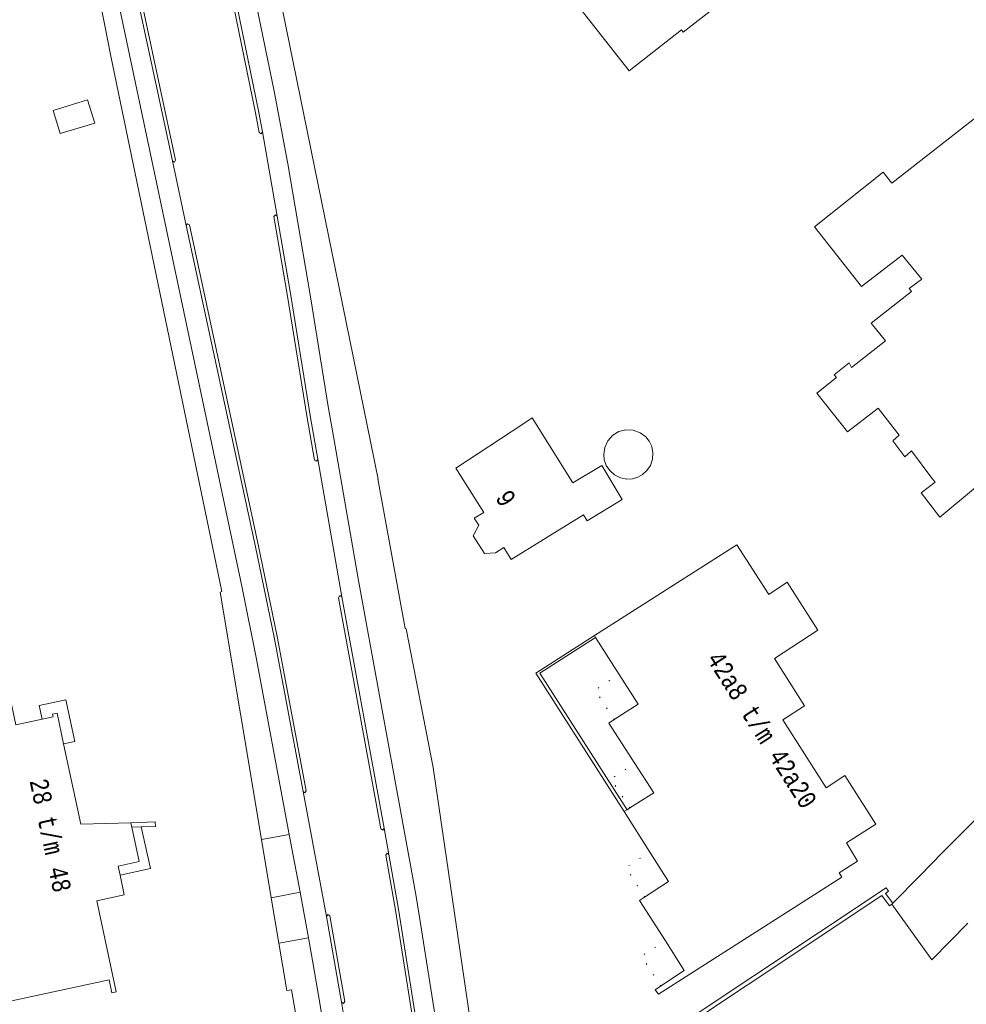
# Model space of a CAD drawing. Header units: metres. Extents: x 196790 to 198335, y 354523 to 356036.
# Tile 17 of 108: x 197058 to 197150, y 355369 to 355465. Entities that reach past the tile are written whole.
import ezdxf

# ---------------------------------------------------------------- set-up
doc = ezdxf.new("R2010")
doc.units = ezdxf.units.M
doc.linetypes.add('DGN Style 1', pattern=[1.160006, 0.00193, -1.158076])
doc.linetypes.add('DGN Style 2', pattern=[186.027128, 111.616277, -74.410851])
for name, color, linetype, lineweight in [('afdak', 252, 'DGN Style 2', 18), ('bij- of bedrijfsgebouw', 252, 'Continuous', 18), ('functiescheiding', 252, 'Continuous', 18), ('hoofdgebouw', 252, 'Continuous', 18), ('huisnummer BAG', 252, 'Continuous', 18), ('kant asfaltverharding', 252, 'Continuous', 18), ('kant klinkerverharding', 252, 'Continuous', 18), ('kant muur (extern)', 252, 'Continuous', 18), ('kant tegelverharding', 252, 'Continuous', 18), ('overig WOZ', 252, 'DGN Style 1', 18), ('toegangstrap', 252, 'Continuous', 18), ('zwembad', 252, 'DGN Style 2', 18)]:
    doc.layers.add(name, color=color, linetype=linetype, lineweight=lineweight)
doc.styles.add('Style-Courier New', font='cour.ttf')

msp = doc.modelspace()

# ---------------------------------------------------------------- linework, layer by layer
at = {"layer": 'afdak'}
for p, q in [((197060.909, 355456.255), (197064.293, 355457.287)), ((197064.293, 355457.287), (197064.983, 355455.024)), ((197061.599, 355453.992), (197060.909, 355456.255)), ((197064.983, 355455.024), (197061.599, 355453.992))]:
    msp.add_line(p, q, dxfattribs=at)
at = {"layer": 'afdak', "flags": 128}
for points in [[(197068.501, 355386.739), (197070.89, 355386.814), (197070.903, 355386.384), (197069.52, 355386.341)], [(197069.52, 355386.341), (197070.42, 355382.254), (197067.454, 355381.615)]]:
    msp.add_lwpolyline(points, dxfattribs=at)
at = {"layer": 'bij- of bedrijfsgebouw'}
for p, q in [((197149.996, 355386.059), (197152.217, 355388.306)), ((197147.78, 355383.815), (197149.996, 355386.059)), ((197145.557, 355381.566), (197147.78, 355383.815)), ((197145.557, 355381.566), (197142.906, 355378.883)), ((197142.906, 355378.883), (197142.823, 355378.804))]:
    msp.add_line(p, q, dxfattribs=at)
at = {"layer": 'bij- of bedrijfsgebouw', "flags": 128}
msp.add_lwpolyline([(197142.823, 355378.804), (197146.732, 355373.365), (197150.246, 355376.921)], dxfattribs=at)
at = {"layer": 'functiescheiding'}
for p, q in [((197082.806, 355445.935), (197081.38, 355454.153)), ((197072.566, 355451.32), (197073.922, 355445.011)), ((197089.12, 355408.767), (197086.754, 355422.202)), ((197085.323, 355389.779), (197087.612, 355377.585)), ((197093.243, 355386.213), (197093.713, 355383.635)), ((197089.086, 355369.232), (197090.986, 355357.213))]:
    msp.add_line(p, q, dxfattribs=at)
at = {"layer": 'hoofdgebouw'}
for p, q in [((197107.687, 355426.242), (197106.78, 355425.646)), ((197111.673, 355419.924), (197107.687, 355426.242)), ((197109.918, 355415.051), (197112.712, 355416.777)), ((197113.89, 355404.825), (197113.782, 355404.994)), ((197116.204, 355401.196), (197113.89, 355404.825)), ((197116.692, 355387.838), (197116.961, 355388.008)), ((197119.199, 355383.878), (197116.692, 355387.838)), ((197116.961, 355388.008), (197117.227, 355388.177)), ((197068.501, 355386.739), (197068.595, 355386.312))]:
    msp.add_line(p, q, dxfattribs=at)
at = {"layer": 'hoofdgebouw', "flags": 128}
for points in [[(197122.445, 355463.9), (197122.266, 355464.128), (197117.162, 355460.117), (197111.401, 355467.466), (197116.308, 355471.303), (197116.079, 355471.593), (197116.842, 355472.19), (197115.194, 355474.292), (197118.705, 355477.044), (197120.326, 355474.976), (197123.292, 355477.297), (197129.472, 355469.395), (197122.445, 355463.9)], [(197147.496, 355416.557), (197160.858, 355427.666), (197160.903, 355427.612), (197161.357, 355427.989), (197161.057, 355428.351), (197162.466, 355429.519), (197153.205, 355441.414), (197153.272, 355441.463), (197151.677, 355443.473), (197160.729, 355450.527), (197154.606, 355458.36), (197142.826, 355449.152)], [(197142.826, 355449.152), (197141.959, 355450.229), (197135.273, 355444.906), (197139.851, 355439.068), (197143.815, 355442.125), (197145.766, 355439.774), (197144.502, 355438.874), (197144.742, 355438.575), (197140.796, 355435.5), (197142.197, 355433.777), (197138.867, 355431.173), (197138.66, 355431.616), (197137.187, 355430.462), (197137.408, 355430.181), (197135.482, 355428.656), (197138.492, 355424.873), (197141.485, 355427.198), (197143.549, 355424.557), (197142.904, 355424.019), (197144.085, 355422.432), (197144.746, 355423.024), (197146.739, 355420.379)], [(197106.78, 355425.646), (197100.233, 355421.346), (197102.968, 355417.017), (197102.025, 355416.446), (197102.486, 355415.767), (197101.934, 355414.72), (197103.047, 355413.005), (197104.12, 355413.071), (197104.948, 355413.582), (197105.664, 355412.423), (197109.918, 355415.051)], [(197112.712, 355416.777), (197113.058, 355416.2), (197116.502, 355418.267), (197114.492, 355421.616), (197111.673, 355419.924)], [(197147.496, 355416.557), (197145.699, 355418.942), (197147.053, 355419.963), (197146.739, 355420.379)], [(197113.782, 355404.994), (197127.689, 355413.865), (197130.794, 355409.024), (197132.593, 355410.218), (197135.607, 355405.52), (197131.352, 355402.769), (197134.299, 355398.138), (197132.19, 355396.788), (197136.418, 355390.141), (197138.233, 355391.333), (197141.249, 355386.603), (197138.39, 355384.762), (197139.478, 355382.997), (197137.683, 355381.851), (197137.939, 355381.417), (197120.024, 355369.989), (197119.723, 355370.442), (197120.243, 355370.787)], [(197067.454, 355381.615), (197067.863, 355379.696), (197065.177, 355379.121), (197067.077, 355370.217), (197066.649, 355370.128), (197066.379, 355371.395), (197052.608, 355368.442), (197052.497, 355368.981), (197053.954, 355369.294), (197038.42, 355399.766), (197034.994, 355399.034), (197034.878, 355399.565), (197055.323, 355403.935), (197055.049, 355405.209), (197055.349, 355405.264), (197057.281, 355396.296), (197059.835, 355396.847)], [(197115.696, 355396.803), (197118.037, 355398.321), (197116.204, 355401.196)], [(197059.835, 355396.847), (197060.91, 355397.079), (197060.866, 355397.337), (197061.3, 355397.431), (197061.94, 355394.445)], [(197117.73, 355392.53), (197115.177, 355396.467), (197115.696, 355396.803)], [(197061.94, 355394.445), (197063.623, 355386.586), (197068.501, 355386.739)], [(197117.227, 355388.177), (197119.585, 355389.669), (197117.73, 355392.53)], [(197068.595, 355386.312), (197069.335, 355382.951), (197067.265, 355382.505), (197067.454, 355381.615)], [(197118.678, 355379.484), (197121.028, 355380.988), (197119.199, 355383.878)], [(197120.708, 355375.2), (197118.173, 355379.161), (197118.678, 355379.484)], [(197120.243, 355370.787), (197122.551, 355372.319), (197120.708, 355375.2)]]:
    msp.add_lwpolyline(points, dxfattribs=at)
at = {"layer": 'kant asfaltverharding'}
for p, q in [((197089.12, 355408.767), (197093.243, 355386.213)), ((197083.982, 355385.601), (197085.039, 355379.953)), ((197085.039, 355379.953), (197085.857, 355375.487)), ((197089.086, 355369.232), (197087.612, 355377.585))]:
    msp.add_line(p, q, dxfattribs=at)
at = {"layer": 'kant asfaltverharding', "flags": 128}
for points in [[(197074.815, 355495.761), (197074.819, 355495.743), (197075.418, 355492.844), (197078.446, 355477.899), (197082.512, 355458.135), (197083.842, 355451.049), (197086.047, 355438.059), (197087.821, 355427.171), (197088.16, 355425.184), (197090.736, 355410.375), (197094.976, 355387.215), (197096.008, 355381.533), (197096.359, 355379.534), (197096.687, 355377.528), (197098.183, 355368.038), (197099.621, 355358.045), (197102.805, 355333.577), (197103.339, 355328.689), (197104.317, 355317.671), (197105.421, 355302.266)], [(197061.929, 355493.601), (197064.43, 355480.872), (197066.194, 355472.033), (197079.363, 355409.834)], [(197072.566, 355451.32), (197067.96, 355472.805), (197066.221, 355481.509), (197063.888, 355493.432)], [(197064.201, 355493.493), (197066.53, 355481.615), (197068.274, 355472.887), (197072.871, 355451.406), (197072.759, 355451.22), (197072.566, 355451.32)], [(197081.38, 355454.153), (197081.247, 355453.964), (197081.052, 355454.089), (197080.694, 355456.004), (197076.019, 355478.747), (197076.156, 355478.923), (197076.34, 355478.796)], [(197076.34, 355478.796), (197081.013, 355456.065), (197081.38, 355454.153)], [(197073.922, 355445.011), (197074.041, 355445.196), (197074.226, 355445.077), (197080.989, 355413.722), (197082.811, 355404.918), (197085.632, 355389.842), (197085.509, 355389.658), (197085.323, 355389.779)], [(197086.754, 355422.202), (197086.629, 355422.016), (197086.437, 355422.131), (197085.737, 355426.246), (197083.769, 355438.325), (197082.478, 355445.908), (197082.63, 355446.068), (197082.806, 355445.935)], [(197082.806, 355445.935), (197084.086, 355438.375), (197086.061, 355426.3), (197086.754, 355422.202)], [(197085.323, 355389.779), (197082.504, 355404.832), (197080.683, 355413.652), (197073.922, 355445.011)], [(197083.982, 355385.601), (197080.779, 355402.707), (197079.363, 355409.834)], [(197093.243, 355386.213), (197093.114, 355386.024), (197092.923, 355386.151), (197088.802, 355408.699), (197088.926, 355408.897), (197089.12, 355408.767)], [(197096.346, 355367.603), (197096.222, 355367.407), (197096.031, 355367.539), (197094.343, 355378.216), (197093.397, 355383.58), (197093.528, 355383.765), (197093.713, 355383.635)], [(197093.713, 355383.635), (197094.661, 355378.286), (197096.346, 355367.603)], [(197087.612, 355377.585), (197087.742, 355377.774), (197087.933, 355377.648), (197089.406, 355369.286), (197089.273, 355369.1), (197089.086, 355369.232)], [(197092.469, 355305.022), (197092.49, 355306.759), (197092.481, 355314.427), (197092.408, 355318.26), (197092.297, 355322.093), (197092.19, 355324.832), (197092.055, 355327.569), (197091.891, 355330.305), (197091.697, 355333.039), (197091.469, 355335.803), (197091.208, 355338.564), (197090.921, 355341.322), (197090.615, 355344.078), (197090.288, 355346.823), (197089.936, 355349.564), (197089.565, 355352.303), (197089.181, 355355.04), (197088.764, 355357.894), (197088.328, 355360.745), (197087.877, 355363.593), (197087.413, 355366.44), (197086.839, 355369.862), (197086.248, 355373.28), (197085.857, 355375.487)]]:
    msp.add_lwpolyline(points, dxfattribs=at)
at = {"layer": 'kant klinkerverharding'}
for p, q in [((197083.982, 355385.601), (197081.271, 355385.104)), ((197082.219, 355379.423), (197085.039, 355379.953)), ((197082.96, 355374.984), (197085.857, 355375.487))]:
    msp.add_line(p, q, dxfattribs=at)
at = {"layer": 'kant klinkerverharding', "flags": 128}
msp.add_lwpolyline([(197084.945, 355365.907), (197084.586, 355368.176), (197084.214, 355370.444), (197083.729, 355370.372)], dxfattribs=at)
at = {"layer": 'kant muur (extern)'}
msp.add_line((197068.595, 355386.312), (197069.52, 355386.341), dxfattribs=at)
at = {"layer": 'kant muur (extern)', "flags": 128}
for points in [[(197113.782, 355404.994), (197108.062, 355401.343), (197116.692, 355387.838)], [(197116.961, 355388.008), (197108.439, 355401.347), (197113.89, 355404.825)], [(197068.501, 355386.739), (197070.89, 355386.814), (197070.903, 355386.384), (197069.52, 355386.341)], [(197116.336, 355363.139), (197142.26, 355380.384), (197142.483, 355380.055), (197142.199, 355379.821), (197142.906, 355378.883)], [(197115.632, 355362.19), (197141.844, 355379.627), (197142.587, 355378.642), (197142.823, 355378.804)]]:
    msp.add_lwpolyline(points, dxfattribs=at)
at = {"layer": 'kant tegelverharding'}
for p, q in [((197081.271, 355385.104), (197082.219, 355379.423)), ((197082.219, 355379.423), (197082.96, 355374.984)), ((197082.96, 355374.984), (197083.729, 355370.372))]:
    msp.add_line(p, q, dxfattribs=at)
at = {"layer": 'kant tegelverharding', "flags": 128}
for points in [[(197081.271, 355385.104), (197077.245, 355409.227), (197077.382, 355409.292), (197066.548, 355461.544), (197063.982, 355474.694), (197060.225, 355492.934)], [(197081.351, 355475.002), (197082.626, 355469.469), (197092.662, 355420.274), (197092.615, 355420.299), (197095.299, 355405.692), (197095.398, 355405.666), (197098.034, 355392.119), (197102.562, 355361.266), (197103.417, 355355.886), (197106.747, 355328.491), (197107.901, 355306.823)]]:
    msp.add_lwpolyline(points, dxfattribs=at)
at = {"layer": 'overig WOZ', "flags": 128}
for points in [[(197115.696, 355396.803), (197113.851, 355399.696), (197116.204, 355401.196)], [(197117.227, 355388.177), (197115.389, 355391.012), (197117.73, 355392.53)], [(197118.678, 355379.484), (197116.835, 355382.365), (197119.199, 355383.878)], [(197120.243, 355370.787), (197118.374, 355373.707), (197120.708, 355375.2)]]:
    msp.add_lwpolyline(points, dxfattribs=at)
at = {"layer": 'toegangstrap', "flags": 128}
msp.add_lwpolyline([(197061.94, 355394.445), (197063.024, 355394.679), (197062.149, 355398.735), (197059.548, 355398.174), (197059.835, 355396.847)], dxfattribs=at)
at = {"layer": 'zwembad', "flags": 128}
for points in [[(197118.794, 355424.385), (197118.241, 355424.799), (197117.562, 355425.044), (197116.84, 355425.077), (197116.171, 355424.907), (197115.577, 355424.554), (197115.09, 355424.021), (197114.784, 355423.367), (197114.685, 355422.683)], [(197114.685, 355422.683), (197114.743, 355422.16), (197114.935, 355421.616), (197115.276, 355421.103), (197115.755, 355420.682), (197116.327, 355420.401), (197116.931, 355420.282), (197117.507, 355420.312), (197118.013, 355420.46), (197118.474, 355420.713), (197118.904, 355421.099), (197119.246, 355421.61), (197119.453, 355422.214), (197119.493, 355422.85), (197119.372, 355423.454), (197119.123, 355423.974), (197118.794, 355424.385)]]:
    msp.add_lwpolyline(points, dxfattribs=at)

# ---------------------------------------------------------------- texts
at = {"layer": 'huisnummer BAG', "style": 'Style-Courier New', "width": 0.694444}
for s, rotation, p in [('9', 303.1656, (197104.04, 355418.432)), ('42a8 t/m 42a20', 302.4668, (197124.674, 355402.729)), ('28 t/m 48', 282.06275, (197058.606, 355390.829))]:
    msp.add_text(s, height=1.8, rotation=rotation, dxfattribs=at).set_placement(p)

doc.saveas('drawing.dxf')
